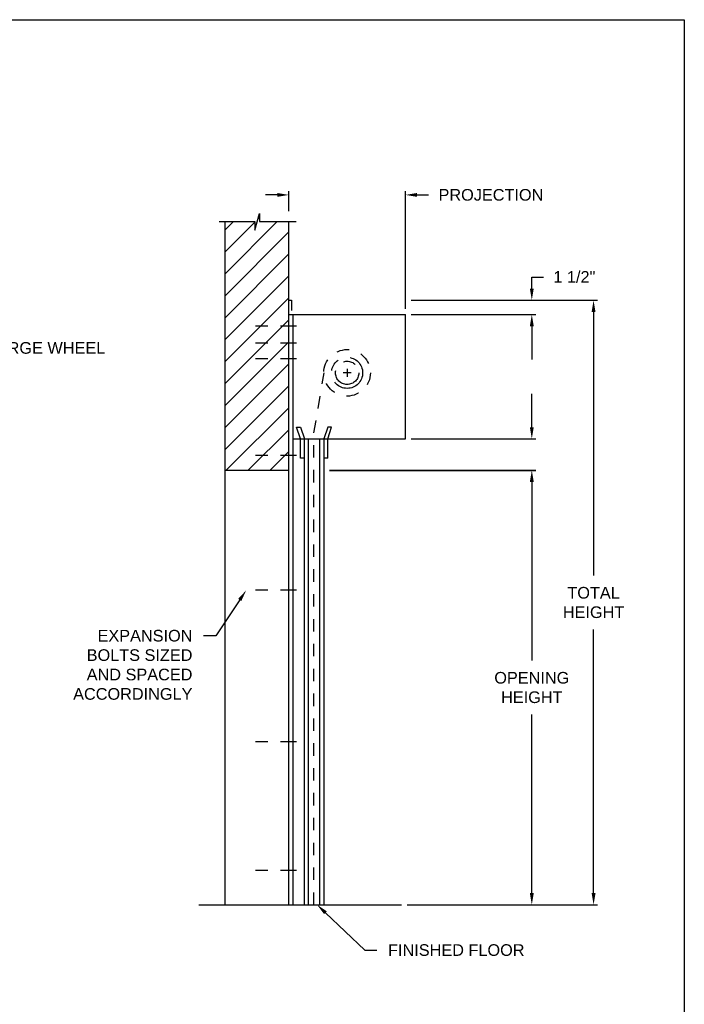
# Model space of a CAD drawing. Header units: inches. Extents: x 169.6 to 213.7, y 195.1 to 247.7.
# Tile 10 of 51: x 183.7 to 189.1, y 199.9 to 207.8. Entities that reach past the tile are written whole.
import ezdxf
from ezdxf import colors
from ezdxf.entities.mleader import LeaderData, LeaderLine
from ezdxf.math import Vec2, Vec3

# ---------------------------------------------------------------- set-up
doc = ezdxf.new("R2010")
doc.units = ezdxf.units.IN
doc.header["$LTSCALE"] = 0.25
doc.header["$MEASUREMENT"] = 0
for name, pattern in [('CENTER', [2, 1.25, -0.25, 0.25, -0.25]), ('CENTER2', [1.125, 0.75, -0.125, 0.125, -0.125]), ('HIDDEN', [0.375, 0.25, -0.125])]:
    doc.linetypes.add(name, pattern=pattern)
doc.layers.add('ANNOTATIONS', color=1, linetype='Continuous')
doc.layers.add('RHX LH F.O.H.', color=7, linetype='Continuous')
doc.styles.add('ARIAL', font='arial.ttf', dxfattribs={"height": 0.09375})
doc.dimstyles.new('STANDARD$0', dxfattribs={"dimtxt": 0.09375, "dimasz": 0.09375, "dimexe": 0.03125, "dimexo": 0.046875, "dimgap": 0.09, "dimtad": 0, "dimtih": 1, "dimtoh": 1, "dimdec": 4, "dimzin": 0, "dimdsep": 46, "dimtxsty": 'ARIAL', "dimcen": 0.09, "dimadec": 0, "dimazin": 0, "dimtfac": 1, "dimtdec": 4, "dimtofl": 0, "dimtmove": 0, "dimatfit": 1, "dimfxl": 1, "dimtolj": 1, "dimtzin": 0, "dimarcsym": 0})

# ---------------------------------------------------------------- blocks, each defined once
blk = doc.blocks.new('*D15')
at = {"layer": 'ANNOTATIONS', "color": 0, "lineweight": -2, "transparency": 16777216}
for p, q in [((187.831, 204.5259), (187.831, 204.6196)), ((186.8598, 204.4321), (187.8622, 204.4321)), ((186.2036, 204.1787), (187.8622, 204.1787)), ((187.831, 204.085), (187.831, 203.9912))]:
    blk.add_line(p, q, dxfattribs=at)
at = {"layer": 'ANNOTATIONS', "color": 0, "transparency": 16777216}
for points in [[(187.8153, 204.5259), (187.8466, 204.5259), (187.831, 204.4321)], [(187.8153, 204.085), (187.8466, 204.085), (187.831, 204.1787)]]:
    blk.add_solid(points, dxfattribs=at)
at = {"layer": 'defpoints', "color": 0, "transparency": 16777216}
for p in [(186.8129, 204.4321), (186.1567, 204.1787), (187.831, 204.1787)]:
    blk.add_point(p, dxfattribs=at)
at = {"layer": 'ANNOTATIONS', "color": 0, "transparency": 16777216, "insert": (187.831, 204.3054), "char_height": 0.09375, "attachment_point": 5, "style": 'ARIAL'}
blk.add_mtext('\\A1;  ', dxfattribs=at)
blk = doc.blocks.new('*D16')
at = {"layer": 'ANNOTATIONS', "color": 0, "lineweight": -2, "transparency": 16777216}
for p, q in [((187.831, 205.6409), (187.831, 205.7346)), ((187.831, 205.7346), (187.9247, 205.7346)), ((186.8598, 205.5471), (187.8622, 205.5471)), ((186.8598, 205.4321), (187.8622, 205.4321)), ((187.831, 205.3384), (187.831, 205.2446))]:
    blk.add_line(p, q, dxfattribs=at)
at = {"layer": 'ANNOTATIONS', "color": 0, "transparency": 16777216}
for points in [[(187.8153, 205.6409), (187.8466, 205.6409), (187.831, 205.5471)], [(187.8153, 205.3384), (187.8466, 205.3384), (187.831, 205.4321)]]:
    blk.add_solid(points, dxfattribs=at)
at = {"layer": 'defpoints', "color": 0, "transparency": 16777216}
for p in [(186.8129, 205.5471), (187.831, 205.5471), (186.8129, 205.4321)]:
    blk.add_point(p, dxfattribs=at)
at = {"layer": 'ANNOTATIONS', "color": 0, "transparency": 16777216, "insert": (188.1734, 205.7346), "char_height": 0.09375, "attachment_point": 5, "style": 'ARIAL'}
blk.add_mtext('\\A1;1 1/2"', dxfattribs=at)
blk = doc.blocks.new('*D28')
at = {"layer": 'ANNOTATIONS', "color": 0, "lineweight": -2, "transparency": 16777216}
for p, q in [((187.1629, 204.1787), (187.8622, 204.1787)), ((187.831, 204.085), (187.831, 202.6479)), ((187.831, 200.7759), (187.831, 202.213)), ((186.8286, 200.6821), (187.8622, 200.6821))]:
    blk.add_line(p, q, dxfattribs=at)
at = {"layer": 'ANNOTATIONS', "color": 0, "transparency": 16777216}
for points in [[(187.8153, 204.085), (187.8466, 204.085), (187.831, 204.1787)], [(187.8153, 200.7759), (187.8466, 200.7759), (187.831, 200.6821)]]:
    blk.add_solid(points, dxfattribs=at)
at = {"layer": 'defpoints', "color": 0, "transparency": 16777216}
for p in [(187.116, 204.1787), (186.7817, 200.6821), (187.831, 200.6821)]:
    blk.add_point(p, dxfattribs=at)
at = {"layer": 'ANNOTATIONS', "color": 0, "transparency": 16777216, "insert": (187.831, 202.4304), "char_height": 0.09375, "attachment_point": 5, "style": 'ARIAL'}
blk.add_mtext('\\A1;OPENING\\PHEIGHT', dxfattribs=at)
blk = doc.blocks.new('*D29')
at = {"layer": 'ANNOTATIONS', "color": 0, "lineweight": -2, "transparency": 16777216}
for p, q in [((187.0249, 205.5471), (188.3594, 205.5471)), ((188.3282, 205.4534), (188.3282, 203.3321)), ((188.3282, 200.7759), (188.3282, 202.8972)), ((186.8286, 200.6821), (188.3594, 200.6821))]:
    blk.add_line(p, q, dxfattribs=at)
at = {"layer": 'ANNOTATIONS', "color": 0, "transparency": 16777216}
for points in [[(188.3126, 205.4534), (188.3438, 205.4534), (188.3282, 205.5471)], [(188.3126, 200.7759), (188.3438, 200.7759), (188.3282, 200.6821)]]:
    blk.add_solid(points, dxfattribs=at)
at = {"layer": 'defpoints', "color": 0, "transparency": 16777216}
for p in [(186.978, 205.5471), (186.7817, 200.6821), (188.3282, 200.6821)]:
    blk.add_point(p, dxfattribs=at)
at = {"layer": 'ANNOTATIONS', "color": 0, "transparency": 16777216, "insert": (188.3282, 203.1146), "char_height": 0.09375, "attachment_point": 5, "style": 'ARIAL'}
blk.add_mtext('\\A1;TOTAL\\PHEIGHT', dxfattribs=at)
blk = doc.blocks.new('*D30')
at = {"layer": 'ANNOTATIONS', "color": 0, "lineweight": -2, "transparency": 16777216}
for p, q in [((185.8754, 206.2634), (185.8754, 206.4264)), ((186.8129, 205.479), (186.8129, 206.4264)), ((185.7817, 206.3952), (185.6879, 206.3952)), ((186.9067, 206.3952), (187.0004, 206.3952))]:
    blk.add_line(p, q, dxfattribs=at)
at = {"layer": 'ANNOTATIONS', "color": 0, "transparency": 16777216}
for points in [[(185.7817, 206.4108), (185.7817, 206.3796), (185.8754, 206.3952)], [(186.9067, 206.4108), (186.9067, 206.3796), (186.8129, 206.3952)]]:
    blk.add_solid(points, dxfattribs=at)
at = {"layer": 'defpoints', "color": 0, "transparency": 16777216}
for p in [(186.8129, 206.3952), (185.8754, 206.2166), (186.8129, 205.4321)]:
    blk.add_point(p, dxfattribs=at)
at = {"layer": 'ANNOTATIONS', "color": 0, "transparency": 16777216, "insert": (187.502, 206.3952), "char_height": 0.09375, "attachment_point": 5, "style": 'ARIAL'}
blk.add_mtext('\\A1;PROJECTION', dxfattribs=at)

msp = doc.modelspace()

# ---------------------------------------------------------------- hatches: boundary and pattern name
at = {"layer": 'RHX LH F.O.H.', "linetype": 'Continuous'}
h = msp.add_hatch(dxfattribs=at)
h.set_pattern_fill('ANSI31', color=256, style=0)
h.set_pattern_definition([(45, (-7.71918, -70.93625), (-0.088388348, 0.088388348), [])])
h.paths.add_polyline_path([(185.87543, 205.44587), (185.87543, 206.18046), (185.63894, 206.18046), (185.63894, 206.24512), (185.60052, 206.11176), (185.60052, 206.18046), (185.3598, 206.18046), (185.3598, 205.63016)])
h.paths.add_polyline_path([(185.3598, 205.63016), (185.3598, 204.17874), (185.87543, 204.17874), (185.87543, 205.4321), (185.87543, 205.44587)])

# ---------------------------------------------------------------- linework, layer by layer
at = {"layer": 'ANNOTATIONS'}
for p, q in [((186.8598, 205.4321), (187.86222, 205.4321)), ((187.83097, 205.33835), (187.83097, 205.06997)), ((187.83097, 204.52585), (187.83097, 204.79424)), ((186.8598, 204.4321), (187.86222, 204.4321)), ((186.20355, 204.17874), (187.86222, 204.17874))]:
    msp.add_line(p, q, dxfattribs=at)
for points in [[(187.81535, 205.33835), (187.8466, 205.33835), (187.83097, 205.4321)], [(187.81535, 204.52585), (187.8466, 204.52585), (187.83097, 204.4321)], [(187.81535, 204.08499), (187.8466, 204.08499), (187.83097, 204.17874)]]:
    msp.add_solid(points, dxfattribs=at)
at = {"layer": 'defpoints'}
msp.add_lwpolyline([(189.05875, 195.07023), (169.58887, 195.07023), (169.58887, 207.80534), (189.05875, 207.80534)], close=True, dxfattribs=at)
at = {"layer": 'RHX LH F.O.H.', "linetype": 'Continuous'}
for p, q in [((185.31342, 206.18046), (185.60052, 206.18046)), ((185.3598, 206.18046), (185.3598, 200.6821)), ((185.60052, 206.11176), (185.63894, 206.24512)), ((185.60052, 206.18046), (185.60052, 206.11176)), ((185.63894, 206.24512), (185.63894, 206.18046)), ((185.63894, 206.18046), (185.93413, 206.18046)), ((185.87543, 200.6821), (185.87543, 206.18046)), ((185.87543, 205.54715), (185.89683, 205.54715)), ((185.89683, 205.54715), (185.89683, 205.46489)), ((185.87543, 205.4321), (186.81293, 205.4321)), ((185.90668, 205.4321), (185.90668, 200.6821)), ((186.81293, 204.4321), (186.81293, 205.4321)), ((185.96918, 204.4321), (185.93793, 204.52585)), ((185.93793, 204.52585), (185.96918, 204.52585)), ((185.96918, 204.52585), (186.00043, 204.4321)), ((186.18793, 204.52585), (186.15668, 204.4321)), ((186.18793, 204.4321), (186.21918, 204.52585)), ((186.21918, 204.52585), (186.18793, 204.52585)), ((185.90668, 204.4321), (186.81293, 204.4321)), ((185.96918, 204.27585), (185.96918, 204.4321)), ((186.00043, 200.6821), (186.00043, 204.4321)), ((186.03168, 204.4321), (186.03168, 200.6821)), ((186.12543, 200.6821), (186.12543, 204.4321)), ((186.15668, 204.4321), (186.15668, 200.6821)), ((186.18793, 204.27585), (186.18793, 204.4321)), ((186.00043, 204.27585), (185.96918, 204.27585)), ((186.18793, 204.27585), (186.15668, 204.27585)), ((185.3598, 204.17874), (185.87543, 204.17874)), ((185.15045, 200.6821), (186.78168, 200.6821))]:
    msp.add_line(p, q, dxfattribs=at)
at = {"layer": 'RHX LH F.O.H.', "linetype": 'CENTER2', "ltscale": 0.7}
for p, q in [((185.93793, 205.33835), (185.53168, 205.33835)), ((185.93793, 205.20276), (185.53168, 205.20276)), ((185.93793, 205.0766), (185.53168, 205.0766)), ((185.93793, 204.29737), (185.53168, 204.29737)), ((185.93793, 203.21335), (185.53168, 203.21335)), ((185.93793, 201.9946), (185.53168, 201.9946)), ((185.93793, 200.95706), (185.53168, 200.95706))]:
    msp.add_line(p, q, dxfattribs=at)
at = {"layer": 'RHX LH F.O.H.', "linetype": 'CENTER'}
for p, q in [((186.34418, 204.9946), (186.34418, 204.9321)), ((186.37543, 204.96335), (186.31293, 204.96335))]:
    msp.add_line(p, q, dxfattribs=at)
at = {"layer": 'RHX LH F.O.H.', "linetype": 'HIDDEN'}
for p, q in [((186.07721, 204.47999), (186.15933, 204.9635)), ((186.07721, 200.6821), (186.07721, 204.47999))]:
    msp.add_line(p, q, dxfattribs=at)
msp.add_circle((186.34418, 204.96335), 0.1875, dxfattribs=at)
at = {"layer": 'RHX LH F.O.H.', "linetype": 'CENTER'}
for radius in [0.125, 0.09375]:
    msp.add_circle((186.34418, 204.96335), radius, dxfattribs=at)

# ---------------------------------------------------------------- dimensions: what is measured, and where the dimension line sits
at = {"layer": 'ANNOTATIONS'}
dim = msp.add_linear_dim(base=(186.81293, 206.39519), p1=(185.87543, 206.21655), p2=(186.81293, 205.4321), text='PROJECTION', dimstyle='STANDARD$0', dxfattribs=at)
dim.commit()
dim.dimension.update_dxf_attribs({"geometry": '*D30', "text_midpoint": (187.50204, 206.39519), "dimtype": 160})
for base, p1, p2, text, picture, middle in [((187.83097, 205.54715), (186.81293, 205.4321), (186.81293, 205.54715), '1 1/2"', '*D16', (188.17341, 205.73465)), ((188.3282, 200.6821), (186.97805, 205.54715), (186.78168, 200.6821), 'TOTAL\\PHEIGHT', '*D29', (188.3282, 203.11462)), ((187.83097, 200.6821), (187.11601, 204.17874), (186.78168, 200.6821), 'OPENING\\PHEIGHT', '*D28', (187.83097, 202.43042))]:
    dim = msp.add_linear_dim(base=base, p1=p1, p2=p2, angle=90, text=text, dimstyle='STANDARD$0', dxfattribs=at)
    dim.commit()
    dim.dimension.update_dxf_attribs({"geometry": picture, "text_midpoint": middle})
dim = msp.add_linear_dim(base=(187.83097, 204.17874), p1=(186.81293, 204.4321), p2=(186.15668, 204.17874), angle=90, text='  ', dimstyle='STANDARD$0', dxfattribs=at)
dim.commit()
dim.dimension.update_dxf_attribs({"geometry": '*D15', "text_midpoint": (187.83097, 204.30542), "dimtype": 160})

# ---------------------------------------------------------------- leaders
ml = msp.add_multileader_mtext('Standard', dxfattribs=at)
ml.set_content('CHARGE WHEEL', color=256, style='ARIAL')
ml.set_leader_properties()
ml.build(insert=Vec2(0, 0))
ml.multileader.update_dxf_attribs({"dogleg_length": 0.36, "arrow_head_size": 0.09375})
ctx = ml.context
ctx.base_point, ctx.char_height, ctx.arrow_head_size, ctx.landing_gap_size, ctx.plane_origin = Vec3(183.24474, 205.16309), 0.09375, 0.09375, 0.09, Vec3(182.46606, 204.64402)
notes = []
notes.append((ctx, [(0, (1, 1, 0), (183.14678, 205.16309), (1, 0), 0.09796, [(0, [(183.01781, 204.94401)], 0, [])])]))
ctx.mtext.insert, ctx.mtext.flow_direction = Vec3(183.33474, 205.21076), 5
ml = msp.add_multileader_mtext('Standard', dxfattribs=at)
ml.set_content('EXPANSION BOLTS SIZED AND SPACED ACCORDINGLY', color=256, style='ARIAL')
ml.set_leader_properties()
ml.build(insert=Vec2(0, 0))
ml.multileader.update_dxf_attribs({"dogleg_length": 0.36, "arrow_head_size": 0.09375})
ctx = ml.context
ctx.base_point, ctx.char_height, ctx.arrow_head_size, ctx.landing_gap_size, ctx.plane_origin = Vec3(184.04937, 202.84729), 0.09375, 0.09375, 0.09, Vec3(180.69836, 202.41406)
ctx.text_align_type = 2
notes.append((ctx, [(1, (1, 1, 0), (185.28689, 202.84729), (-1, 0), 0.09796, [(0, [(185.53168, 203.21335)], 0, [])])]))
ctx.mtext.insert, ctx.mtext.width, ctx.mtext.alignment, ctx.mtext.flow_direction = Vec3(185.09893, 202.89496), 1.0279765, 3, 5
ml = msp.add_multileader_mtext('Standard', dxfattribs=at)
ml.set_content('FINISHED FLOOR', color=256, style='ARIAL')
ml.set_leader_properties()
ml.build(insert=Vec2(0, 0))
ml.multileader.update_dxf_attribs({"dogleg_length": 0.36, "arrow_head_size": 0.09375})
ctx = ml.context
ctx.base_point, ctx.char_height, ctx.arrow_head_size, ctx.landing_gap_size, ctx.plane_origin = Vec3(186.58361, 200.31726), 0.09375, 0.09375, 0.09, Vec3(185.79857, 199.88403)
notes.append((ctx, [(0, (1, 1, 0), (186.48565, 200.31726), (1, 0), 0.09796, [(0, [(186.10148, 200.68333)], 0, [])])]))
ctx.mtext.insert, ctx.mtext.flow_direction = Vec3(186.67361, 200.36493), 5
for ctx, leaders in notes:
    for number, flags, end, landing, length, lines in leaders:
        leader = LeaderData()
        leader.index, (leader.has_last_leader_line, leader.has_dogleg_vector, leader.attachment_direction) = number, flags
        leader.last_leader_point, leader.dogleg_vector, leader.dogleg_length = Vec3(end), Vec3(landing), length
        for number, points, colour, breaks in lines:
            line = LeaderLine()
            line.index, line.vertices, line.color, line.breaks = number, Vec3.list(points), colors.encode_raw_color(colour), breaks
            leader.lines.append(line)
        ctx.leaders.append(leader)

doc.saveas('drawing.dxf')
